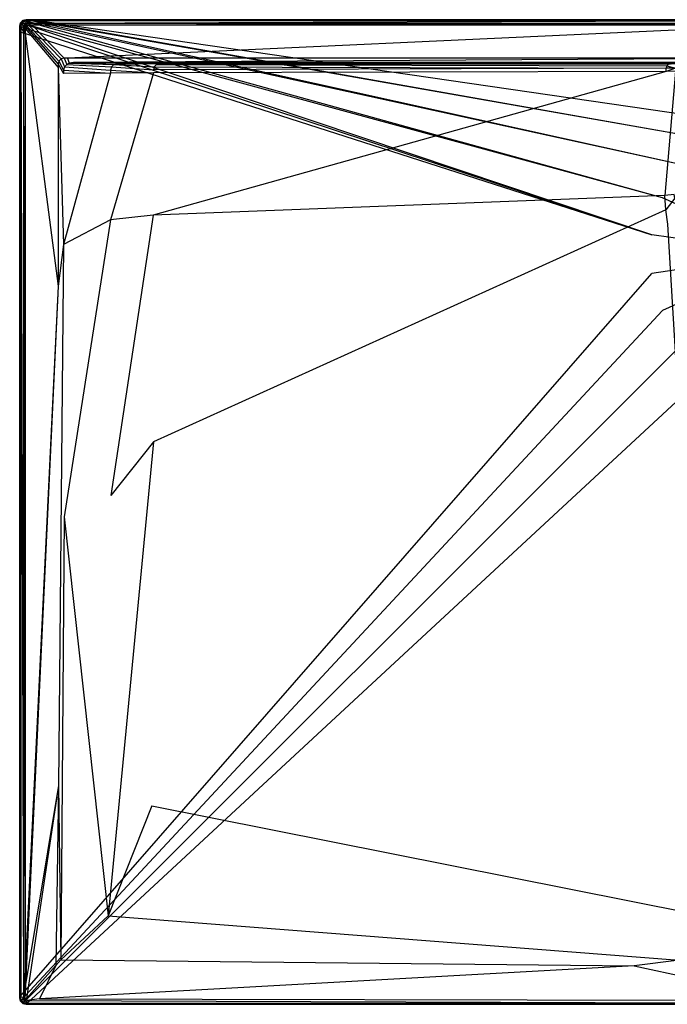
# Model space of a CAD drawing. Extents: x 0 to 1.4, y -0.9 to 0.
# Tile 1 of 8: x 0 to 0.59, y -0.9 to 0. Entities that reach past the tile are written whole.
import ezdxf

# ---------------------------------------------------------------- set-up
doc = ezdxf.new("R2010")
doc.units = 0
doc.layers.add('L0_WANNE_N_UDA1490ARA248V___0__', color=7, linetype='CONTINUOUS')

msp = doc.modelspace()

# ---------------------------------------------------------------- linework, layer by layer
at = {"layer": 'L0_WANNE_N_UDA1490ARA248V___0__', "color": 8}
for points, invisible_edges in [([(0.00301, -0.000808, 0.043344), (0.006019, 0, 0.002101), (0.00301, -0.000808, 0.002101), (0.00301, -0.000808, 0.043344)], 13), ([(0.006019, 0, 0.002101), (0.00301, -0.000808, 0.043344), (0.006019, 0, 0.043344), (0.006019, 0, 0.002101)], 14), ([(0.006019, 0), (0.003557, -0.001046), (0.00301, -0.000808), (0.006019, 0)], 13), ([(0.00301, -0.000808, 0.043344), (0.006019, 0, 0.044495), (0.006019, 0, 0.043344), (0.00301, -0.000808, 0.043344)], 13), ([(0.006019, 0, 0.044495), (0.00301, -0.000808, 0.043344), (0.00301, -0.000808, 0.044495), (0.006019, 0, 0.044495)], 14), ([(0.003567, -0.001776, 0.046974), (0.006019, 0, 0.044495), (0.00301, -0.000808, 0.044495), (0.003567, -0.001776, 0.046974)], 14), ([(0.00301, -0.000808), (0.006019, 0, 0.002101), (0.006019, 0), (0.00301, -0.000808)], 13), ([(0.006019, 0, 0.002101), (0.00301, -0.000808), (0.00301, -0.000808, 0.002101), (0.006019, 0, 0.002101)], 14), ([(0.003557, -0.001046), (0.006019, 0), (0.006609, -0.000198), (0.003557, -0.001046)], 14), ([(0.003567, -0.001776, 0.046974), (0.006156, -0.001043, 0.046974), (0.006019, 0, 0.044495), (0.003567, -0.001776, 0.046974)], 14), ([(0.006019, 0, 0.002101), (0.009779, 0), (0.006019, 0), (0.006019, 0, 0.002101)], 13), ([(0.009779, 0), (0.006019, 0, 0.002101), (0.009756, 0, 0.002101), (0.009779, 0)], 14), ([(0.009779, 0), (0.006609, -0.000198), (0.006019, 0), (0.009779, 0)], 13), ([(0.006019, 0, 0.002101), (0.009463, 0, 0.043338), (0.009756, 0, 0.002101), (0.006019, 0, 0.002101)], 13), ([(0.009463, 0, 0.043338), (0.006019, 0, 0.002101), (0.006019, 0, 0.043344), (0.009463, 0, 0.043338)], 14), ([(0.006019, 0, 0.043344), (0.009427, 0, 0.044495), (0.009463, 0, 0.043338), (0.006019, 0, 0.043344)], 13), ([(0.009427, 0, 0.044495), (0.006019, 0, 0.043344), (0.006019, 0, 0.044495), (0.009427, 0, 0.044495)], 14), ([(0.006156, -0.001043, 0.046974), (0.009427, 0, 0.044495), (0.006019, 0, 0.044495), (0.006156, -0.001043, 0.046974)], 13), ([(0.009427, 0, 0.044495), (0.006156, -0.001043, 0.046974), (0.009563, -0.001043, 0.046974), (0.009427, 0, 0.044495)], 14), ([(0.006609, -0.000198), (0.009779, 0), (0.010419, -0.000171), (0.006609, -0.000198)], 14), ([(0.009563, -0.001043, 0.046974), (0.7, 0, 0.044495), (0.009427, 0, 0.044495), (0.009563, -0.001043, 0.046974)], 13), ([(0.7, 0, 0.044495), (0.009463, 0, 0.043338), (0.009427, 0, 0.044495), (0.7, 0, 0.044495)], 14), ([(0.7, 0, 0.042676), (0.009756, 0, 0.002101), (0.009463, 0, 0.043338), (0.7, 0, 0.042676)], 14), ([(0.009463, 0, 0.043338), (0.7, 0, 0.044495), (0.7, 0, 0.042676), (0.009463, 0, 0.043338)], 13), ([(0.7, 0, 0.044495), (0.009563, -0.001043, 0.046974), (0.7, -0.001031, 0.046974), (0.7, 0, 0.044495)], 14), ([(0.009756, 0, 0.002101), (0.7, 0), (0.009779, 0), (0.009756, 0, 0.002101)], 13), ([(0.7, 0), (0.009756, 0, 0.002101), (0.7, 0, 0.002053), (0.7, 0)], 14), ([(0.009756, 0, 0.002101), (0.7, 0, 0.042676), (0.7, 0, 0.002053), (0.009756, 0, 0.002101)], 13), ([(0.7, 0), (0.010419, -0.000171), (0.009779, 0), (0.7, 0)], 13), ([(0.010419, -0.000171), (0.7, 0), (0.7, -0.000162), (0.010419, -0.000171)], 14), ([(0.000806, -0.003016, 0.043344), (0, -0.006032, 0.002101), (0, -0.006032, 0.043344), (0.000806, -0.003016, 0.043344)], 13), ([(0, -0.006032, 0.002101), (0.000806, -0.003016, 0.043344), (0.000806, -0.003016, 0.002101), (0, -0.006032, 0.002101)], 14), ([(0.000806, -0.003016), (0.000501, -0.006374), (0, -0.006032), (0.000806, -0.003016)], 13), ([(0, -0.006032, 0.044495), (0.000806, -0.003016, 0.043344), (0, -0.006032, 0.043344), (0, -0.006032, 0.044495)], 13), ([(0.000806, -0.003016, 0.043344), (0, -0.006032, 0.044495), (0.000806, -0.003016, 0.044495), (0.000806, -0.003016, 0.043344)], 14), ([(0.000806, -0.003016, 0.044495), (0, -0.006032, 0.044495), (0.001041, -0.006169, 0.046974), (0.000806, -0.003016, 0.044495)], 14), ([(0, -0.006032, 0.002101), (0.000806, -0.003016), (0, -0.006032), (0, -0.006032, 0.002101)], 13), ([(0.000806, -0.003016), (0, -0.006032, 0.002101), (0.000806, -0.003016, 0.002101), (0.000806, -0.003016)], 14), ([(0, -0.010839, 0.002101), (0, -0.006032), (0, -0.010839), (0, -0.010839, 0.002101)], 13), ([(0, -0.006032), (0, -0.010839, 0.002101), (0, -0.006032, 0.002101), (0, -0.006032)], 14), ([(0.000501, -0.006374), (0, -0.010839), (0, -0.006032), (0.000501, -0.006374)], 13), ([(0, -0.006032, 0.043344), (0, -0.010839, 0.002101), (0, -0.010839, 0.043344), (0, -0.006032, 0.043344)], 13), ([(0, -0.010839, 0.002101), (0, -0.006032, 0.043344), (0, -0.006032, 0.002101), (0, -0.010839, 0.002101)], 14), ([(0, -0.010839, 0.044495), (0.001041, -0.006169, 0.046974), (0, -0.006032, 0.044495), (0, -0.010839, 0.044495)], 14), ([(0, -0.006032, 0.044495), (0, -0.010839, 0.043344), (0, -0.010839, 0.044495), (0, -0.006032, 0.044495)], 13), ([(0, -0.010839, 0.043344), (0, -0.006032, 0.044495), (0, -0.006032, 0.043344), (0, -0.010839, 0.043344)], 14), ([(0.001041, -0.006169, 0.046974), (0, -0.010839, 0.044495), (0.001041, -0.010975, 0.046974), (0.001041, -0.006169, 0.046974)], 13), ([(0, -0.010839), (0.000501, -0.006374), (0.000501, -0.011236), (0, -0.010839)], 14), ([(0.000501, -0.006374), (0.000806, -0.003016), (0.001324, -0.003303), (0.000501, -0.006374)], 14), ([(0.001324, -0.003303), (0.577589, -0.196624), (0.000501, -0.006374), (0.001324, -0.003303)], 13), ([(0.577589, -0.196624), (0.000501, -0.011236), (0.000501, -0.006374), (0.577589, -0.196624)], 13), ([(0.00301, -0.000808, 0.043344), (0.000806, -0.003016, 0.002101), (0.000806, -0.003016, 0.043344), (0.00301, -0.000808, 0.043344)], 13), ([(0.000806, -0.003016, 0.002101), (0.00301, -0.000808, 0.043344), (0.00301, -0.000808, 0.002101), (0.000806, -0.003016, 0.002101)], 14), ([(0.00301, -0.000808), (0.001324, -0.003303), (0.000806, -0.003016), (0.00301, -0.000808)], 13), ([(0.000806, -0.003016, 0.044495), (0.00301, -0.000808, 0.043344), (0.000806, -0.003016, 0.043344), (0.000806, -0.003016, 0.044495)], 13), ([(0.00301, -0.000808, 0.043344), (0.000806, -0.003016, 0.044495), (0.00301, -0.000808, 0.044495), (0.00301, -0.000808, 0.043344)], 14), ([(0.000806, -0.003016, 0.044495), (0.003567, -0.001776, 0.046974), (0.00301, -0.000808, 0.044495), (0.000806, -0.003016, 0.044495)], 14), ([(0.000806, -0.003016, 0.002101), (0.00301, -0.000808), (0.000806, -0.003016), (0.000806, -0.003016, 0.002101)], 13), ([(0.00301, -0.000808), (0.000806, -0.003016, 0.002101), (0.00301, -0.000808, 0.002101), (0.00301, -0.000808)], 14), ([(0.003567, -0.001776, 0.046974), (0.000806, -0.003016, 0.044495), (0.001772, -0.003575, 0.046974), (0.003567, -0.001776, 0.046974)], 13), ([(0.000806, -0.003016, 0.044495), (0.001041, -0.006169, 0.046974), (0.001772, -0.003575, 0.046974), (0.000806, -0.003016, 0.044495)], 14), ([(0.003511, -0.006495, 0.048), (0.001772, -0.003575, 0.046974), (0.001041, -0.006169, 0.046974), (0.003511, -0.006495, 0.048)], 13), ([(0.003511, -0.011297, 0.048), (0.001041, -0.006169, 0.046974), (0.001041, -0.010975, 0.046974), (0.003511, -0.011297, 0.048)], 13), ([(0.001041, -0.006169, 0.046974), (0.003511, -0.011297, 0.048), (0.003511, -0.006495, 0.048), (0.001041, -0.006169, 0.046974)], 14), ([(0.001324, -0.003303), (0.00301, -0.000808), (0.003557, -0.001046), (0.001324, -0.003303)], 14), ([(0.003557, -0.001046), (0.587506, -0.162778), (0.001324, -0.003303), (0.003557, -0.001046)], 13), ([(0.577589, -0.196624), (0.001324, -0.003303), (0.587506, -0.162778), (0.577589, -0.196624)], 14), ([(0.003955, -0.004837, 0.048), (0.003567, -0.001776, 0.046974), (0.001772, -0.003575, 0.046974), (0.003955, -0.004837, 0.048)], 13), ([(0.001772, -0.003575, 0.046974), (0.003511, -0.006495, 0.048), (0.003955, -0.004837, 0.048), (0.001772, -0.003575, 0.046974)], 14), ([(0.004935, -0.008041, 0.048), (0.003955, -0.004837, 0.048), (0.003511, -0.006495, 0.048), (0.004935, -0.008041, 0.048)], 13), ([(0.004935, -0.012682, 0.048), (0.003511, -0.006495, 0.048), (0.003511, -0.011297, 0.048), (0.004935, -0.012682, 0.048)], 13), ([(0.003511, -0.006495, 0.048), (0.004935, -0.012682, 0.048), (0.004935, -0.008041, 0.048), (0.003511, -0.006495, 0.048)], 14), ([(0.006609, -0.000198), (0.606537, -0.133104), (0.003557, -0.001046), (0.006609, -0.000198)], 13), ([(0.587506, -0.162778), (0.003557, -0.001046), (0.606537, -0.133104), (0.587506, -0.162778)], 14), ([(0.004827, -0.003963, 0.048), (0.006156, -0.001043, 0.046974), (0.003567, -0.001776, 0.046974), (0.004827, -0.003963, 0.048)], 13), ([(0.003567, -0.001776, 0.046974), (0.003955, -0.004837, 0.048), (0.004827, -0.003963, 0.048), (0.003567, -0.001776, 0.046974)], 14), ([(0.005392, -0.00633, 0.048), (0.004827, -0.003963, 0.048), (0.003955, -0.004837, 0.048), (0.005392, -0.00633, 0.048)], 13), ([(0.003955, -0.004837, 0.048), (0.004935, -0.008041, 0.048), (0.005392, -0.00633, 0.048), (0.003955, -0.004837, 0.048)], 14), ([(0.006156, -0.001043, 0.046974), (0.004827, -0.003963, 0.048), (0.006482, -0.003519, 0.048), (0.006156, -0.001043, 0.046974)], 14), ([(0.006317, -0.005404, 0.048), (0.006482, -0.003519, 0.048), (0.004827, -0.003963, 0.048), (0.006317, -0.005404, 0.048)], 13), ([(0.004827, -0.003963, 0.048), (0.005392, -0.00633, 0.048), (0.006317, -0.005404, 0.048), (0.004827, -0.003963, 0.048)], 14), ([(0.035044, -0.040726, 0.048), (0.005392, -0.00633, 0.048), (0.004935, -0.008041, 0.048), (0.035044, -0.040726, 0.048)], 13), ([(0.035044, -0.043847, 0.048), (0.004935, -0.008041, 0.048), (0.004935, -0.012682, 0.048), (0.035044, -0.043847, 0.048)], 13), ([(0.004935, -0.008041, 0.048), (0.035044, -0.043847, 0.048), (0.035044, -0.040726, 0.048), (0.004935, -0.008041, 0.048)], 14), ([(0.0358, -0.037898, 0.048), (0.006317, -0.005404, 0.048), (0.005392, -0.00633, 0.048), (0.0358, -0.037898, 0.048)], 13), ([(0.005392, -0.00633, 0.048), (0.035044, -0.040726, 0.048), (0.0358, -0.037898, 0.048), (0.005392, -0.00633, 0.048)], 14), ([(0.006482, -0.003519, 0.048), (0.009563, -0.001043, 0.046974), (0.006156, -0.001043, 0.046974), (0.006482, -0.003519, 0.048)], 13), ([(0.006482, -0.003519, 0.048), (0.006317, -0.005404, 0.048), (0.008024, -0.004945, 0.048), (0.006482, -0.003519, 0.048)], 14), ([(0.037818, -0.035875, 0.048), (0.008024, -0.004945, 0.048), (0.006317, -0.005404, 0.048), (0.037818, -0.035875, 0.048)], 13), ([(0.006317, -0.005404, 0.048), (0.0358, -0.037898, 0.048), (0.037818, -0.035875, 0.048), (0.006317, -0.005404, 0.048)], 14), ([(0.009563, -0.001043, 0.046974), (0.006482, -0.003519, 0.048), (0.009885, -0.003519, 0.048), (0.009563, -0.001043, 0.046974)], 14), ([(0.008024, -0.004945, 0.048), (0.009885, -0.003519, 0.048), (0.006482, -0.003519, 0.048), (0.008024, -0.004945, 0.048)], 13), ([(0.010419, -0.000171), (0.633139, -0.110004), (0.006609, -0.000198), (0.010419, -0.000171)], 13), ([(0.606537, -0.133104), (0.006609, -0.000198), (0.633139, -0.110004), (0.606537, -0.133104)], 14), ([(0.009885, -0.003519, 0.048), (0.008024, -0.004945, 0.048), (0.011414, -0.004945, 0.048), (0.009885, -0.003519, 0.048)], 14), ([(0.04064, -0.035118, 0.048), (0.011414, -0.004945, 0.048), (0.008024, -0.004945, 0.048), (0.04064, -0.035118, 0.048)], 13), ([(0.008024, -0.004945, 0.048), (0.037818, -0.035875, 0.048), (0.04064, -0.035118, 0.048), (0.008024, -0.004945, 0.048)], 14), ([(0.009885, -0.003519, 0.048), (0.7, -0.001031, 0.046974), (0.009563, -0.001043, 0.046974), (0.009885, -0.003519, 0.048)], 13), ([(0.7, -0.001031, 0.046974), (0.009885, -0.003519, 0.048), (0.7, -0.003519, 0.048), (0.7, -0.001031, 0.046974)], 14), ([(0.011414, -0.004945, 0.048), (0.7, -0.003519, 0.048), (0.009885, -0.003519, 0.048), (0.011414, -0.004945, 0.048)], 13), ([(0.7, -0.000162), (0.665158, -0.09535), (0.010419, -0.000171), (0.7, -0.000162)], 13), ([(0.633139, -0.110004), (0.010419, -0.000171), (0.665158, -0.09535), (0.633139, -0.110004)], 14), ([(0.7, -0.003519, 0.048), (0.011414, -0.004945, 0.048), (0.7, -0.004945, 0.048), (0.7, -0.003519, 0.048)], 14), ([(0.043749, -0.035118, 0.048), (0.7, -0.004945, 0.048), (0.011414, -0.004945, 0.048), (0.043749, -0.035118, 0.048)], 13), ([(0.011414, -0.004945, 0.048), (0.04064, -0.035118, 0.048), (0.043749, -0.035118, 0.048), (0.011414, -0.004945, 0.048)], 14), ([(0.7, -0.004945, 0.048), (0.043749, -0.035118, 0.048), (0.7, -0.035118, 0.048), (0.7, -0.004945, 0.048)], 14), ([(0, -0.010839, 0.002101), (0, -0.893968), (0, -0.893968, 0.002101), (0, -0.010839, 0.002101)], 13), ([(0, -0.893968), (0, -0.010839, 0.002101), (0, -0.010839), (0, -0.893968)], 14), ([(0.000501, -0.011236), (0, -0.893968), (0, -0.010839), (0.000501, -0.011236)], 13), ([(0, -0.010839, 0.043344), (0, -0.893968, 0.002101), (0, -0.893968, 0.043344), (0, -0.010839, 0.043344)], 13), ([(0, -0.893968, 0.002101), (0, -0.010839, 0.043344), (0, -0.010839, 0.002101), (0, -0.893968, 0.002101)], 14), ([(0.001041, -0.893831, 0.046974), (0, -0.010839, 0.044495), (0, -0.893968, 0.044495), (0.001041, -0.893831, 0.046974)], 13), ([(0, -0.010839, 0.044495), (0.001041, -0.893831, 0.046974), (0.001041, -0.010975, 0.046974), (0, -0.010839, 0.044495)], 14), ([(0, -0.010839, 0.044495), (0, -0.893968, 0.043344), (0, -0.893968, 0.044495), (0, -0.010839, 0.044495)], 13), ([(0, -0.893968, 0.043344), (0, -0.010839, 0.044495), (0, -0.010839, 0.043344), (0, -0.893968, 0.043344)], 14), ([(0, -0.893968), (0.000501, -0.011236), (0.000519, -0.893012), (0, -0.893968)], 14), ([(0.000501, -0.011236), (0.577589, -0.196624), (0.577589, -0.231898), (0.000501, -0.011236)], 14), ([(0.577589, -0.231898), (0.000519, -0.893012), (0.000501, -0.011236), (0.577589, -0.231898)], 13), ([(0.003511, -0.893505, 0.048), (0.001041, -0.010975, 0.046974), (0.001041, -0.893831, 0.046974), (0.003511, -0.893505, 0.048)], 13), ([(0.001041, -0.010975, 0.046974), (0.003511, -0.893505, 0.048), (0.003511, -0.011297, 0.048), (0.001041, -0.010975, 0.046974)], 14), ([(0.004935, -0.868699, 0.048), (0.003511, -0.011297, 0.048), (0.003511, -0.893505, 0.048), (0.004935, -0.868699, 0.048)], 13), ([(0.003511, -0.011297, 0.048), (0.004935, -0.868699, 0.048), (0.004935, -0.012682, 0.048), (0.003511, -0.011297, 0.048)], 14), ([(0.035044, -0.243687, 0.048), (0.004935, -0.012682, 0.048), (0.004935, -0.868699, 0.048), (0.035044, -0.243687, 0.048)], 13), ([(0.004935, -0.012682, 0.048), (0.035044, -0.243687, 0.048), (0.035044, -0.043847, 0.048), (0.004935, -0.012682, 0.048)], 14), ([(0.040936, -0.04323, 0.048), (0.037818, -0.035875, 0.048), (0.0358, -0.037898, 0.048), (0.040936, -0.04323, 0.048)], 13), ([(0.043139, -0.041022, 0.048), (0.04064, -0.035118, 0.048), (0.037818, -0.035875, 0.048), (0.043139, -0.041022, 0.048)], 13), ([(0.037818, -0.035875, 0.048), (0.040936, -0.04323, 0.048), (0.043139, -0.041022, 0.048), (0.037818, -0.035875, 0.048)], 14), ([(0.04064, -0.035118, 0.048), (0.043139, -0.041022, 0.048), (0.045231, -0.039645, 0.048), (0.04064, -0.035118, 0.048)], 14), ([(0.045231, -0.039645, 0.048), (0.043749, -0.035118, 0.048), (0.04064, -0.035118, 0.048), (0.045231, -0.039645, 0.048)], 13), ([(0.04921, -0.039137, 0.048), (0.7, -0.035118, 0.048), (0.043749, -0.035118, 0.048), (0.04921, -0.039137, 0.048)], 13), ([(0.043749, -0.035118, 0.048), (0.045231, -0.039645, 0.048), (0.04921, -0.039137, 0.048), (0.043749, -0.035118, 0.048)], 14), ([(0.7, -0.035118, 0.048), (0.04921, -0.039137, 0.048), (0.7, -0.039241, 0.048), (0.7, -0.035118, 0.048)], 14), ([(0.040129, -0.046246, 0.048), (0.0358, -0.037898, 0.048), (0.035044, -0.040726, 0.048), (0.040129, -0.046246, 0.048)], 13), ([(0.040129, -0.04911, 0.048), (0.035044, -0.040726, 0.048), (0.035044, -0.043847, 0.048), (0.040129, -0.04911, 0.048)], 13), ([(0.035044, -0.040726, 0.048), (0.040129, -0.04911, 0.048), (0.040129, -0.046246, 0.048), (0.035044, -0.040726, 0.048)], 14), ([(0.040129, -0.205513, 0.048), (0.035044, -0.043847, 0.048), (0.035044, -0.243687, 0.048), (0.040129, -0.205513, 0.048)], 13), ([(0.035044, -0.043847, 0.048), (0.040129, -0.205513, 0.048), (0.040129, -0.04911, 0.048), (0.035044, -0.043847, 0.048)], 14), ([(0.0358, -0.037898, 0.048), (0.040129, -0.046246, 0.048), (0.040936, -0.04323, 0.048), (0.0358, -0.037898, 0.048)], 14), ([(0.083007, -0.046111, 0.047865), (0.040936, -0.04323, 0.048), (0.040129, -0.046246, 0.048), (0.083007, -0.046111, 0.047865)], 13), ([(0.083796, -0.043163, 0.047863), (0.043139, -0.041022, 0.048), (0.040936, -0.04323, 0.048), (0.083796, -0.043163, 0.047863)], 13), ([(0.040936, -0.04323, 0.048), (0.083007, -0.046111, 0.047865), (0.083796, -0.043163, 0.047863), (0.040936, -0.04323, 0.048)], 14), ([(0.08595, -0.041004, 0.047862), (0.045231, -0.039645, 0.048), (0.043139, -0.041022, 0.048), (0.08595, -0.041004, 0.047862)], 13), ([(0.043139, -0.041022, 0.048), (0.083796, -0.043163, 0.047863), (0.08595, -0.041004, 0.047862), (0.043139, -0.041022, 0.048)], 14), ([(0.088892, -0.040214, 0.047861), (0.04921, -0.039137, 0.048), (0.045231, -0.039645, 0.048), (0.088892, -0.040214, 0.047861)], 13), ([(0.045231, -0.039645, 0.048), (0.08595, -0.041004, 0.047862), (0.088892, -0.040214, 0.047861), (0.045231, -0.039645, 0.048)], 14), ([(0.7, -0.039241, 0.048), (0.04921, -0.039137, 0.048), (0.7, -0.040214, 0.047301), (0.7, -0.039241, 0.048)], 14), ([(0.7, -0.040214, 0.047301), (0.04921, -0.039137, 0.048), (0.091804, -0.039845, 0.047861), (0.7, -0.040214, 0.047301)], 14), ([(0.04921, -0.039137, 0.048), (0.088892, -0.040214, 0.047861), (0.091804, -0.039845, 0.047861), (0.04921, -0.039137, 0.048)], 14), ([(0.122146, -0.045779, 0.046051), (0.083796, -0.043163, 0.047863), (0.083007, -0.046111, 0.047865), (0.122146, -0.045779, 0.046051)], 13), ([(0.12289, -0.042997, 0.046047), (0.08595, -0.041004, 0.047862), (0.083796, -0.043163, 0.047863), (0.12289, -0.042997, 0.046047)], 13), ([(0.083796, -0.043163, 0.047863), (0.122146, -0.045779, 0.046051), (0.12289, -0.042997, 0.046047), (0.083796, -0.043163, 0.047863)], 14), ([(0.1277, -0.040214, 0.046111), (0.088892, -0.040214, 0.047861), (0.08595, -0.041004, 0.047862), (0.1277, -0.040214, 0.046111)], 14), ([(0.1277, -0.040214, 0.046111), (0.08595, -0.041004, 0.047862), (0.124923, -0.04096, 0.046042), (0.1277, -0.040214, 0.046111)], 14), ([(0.08595, -0.041004, 0.047862), (0.12289, -0.042997, 0.046047), (0.124923, -0.04096, 0.046042), (0.08595, -0.041004, 0.047862)], 14), ([(0.130242, -0.039911, 0.046228), (0.091804, -0.039845, 0.047861), (0.088892, -0.040214, 0.047861), (0.130242, -0.039911, 0.046228)], 14), ([(0.130242, -0.039911, 0.046228), (0.088892, -0.040214, 0.047861), (0.1277, -0.040214, 0.046111), (0.130242, -0.039911, 0.046228)], 14), ([(0.091804, -0.039845, 0.047861), (0.7, -0.040214, 0.04584), (0.7, -0.040214, 0.047301), (0.091804, -0.039845, 0.047861)], 14), ([(0.091804, -0.039845, 0.047861), (0.130242, -0.039911, 0.046228), (0.7, -0.040214, 0.04584), (0.091804, -0.039845, 0.047861)], 14), ([(0.590728, -0.044339, 0.038178), (0.12289, -0.042997, 0.046047), (0.122146, -0.045779, 0.046051), (0.590728, -0.044339, 0.038178)], 13), ([(0.590728, -0.044339, 0.038178), (0.122146, -0.045779, 0.046051), (0.122146, -0.048656, 0.04606), (0.590728, -0.044339, 0.038178)], 14), ([(0.590728, -0.047255, 0.038214), (0.590728, -0.044339, 0.038178), (0.122146, -0.048656, 0.04606), (0.590728, -0.047255, 0.038214)], 14), ([(0.591279, -0.042277, 0.038161), (0.124923, -0.04096, 0.046042), (0.12289, -0.042997, 0.046047), (0.591279, -0.042277, 0.038161)], 13), ([(0.12289, -0.042997, 0.046047), (0.590728, -0.044339, 0.038178), (0.591279, -0.042277, 0.038161), (0.12289, -0.042997, 0.046047)], 14), ([(0.594844, -0.040214, 0.038516), (0.1277, -0.040214, 0.046111), (0.124923, -0.04096, 0.046042), (0.594844, -0.040214, 0.038516)], 14), ([(0.594844, -0.040214, 0.038516), (0.124923, -0.04096, 0.046042), (0.592786, -0.040767, 0.038143), (0.594844, -0.040214, 0.038516)], 14), ([(0.124923, -0.04096, 0.046042), (0.591279, -0.042277, 0.038161), (0.592786, -0.040767, 0.038143), (0.124923, -0.04096, 0.046042)], 14), ([(0.595784, -0.040199, 0.039699), (0.130242, -0.039911, 0.046228), (0.1277, -0.040214, 0.046111), (0.595784, -0.040199, 0.039699)], 14), ([(0.1277, -0.040214, 0.046111), (0.594844, -0.040214, 0.038516), (0.595784, -0.040199, 0.039699), (0.1277, -0.040214, 0.046111)], 14), ([(0.130242, -0.039911, 0.046228), (0.7, -0.040214, 0.040248), (0.7, -0.040214, 0.04584), (0.130242, -0.039911, 0.046228)], 14), ([(0.130242, -0.039911, 0.046228), (0.595784, -0.040199, 0.039699), (0.7, -0.040214, 0.040248), (0.130242, -0.039911, 0.046228)], 14), ([(0.599227, -0.044267, 0.037784), (0.591279, -0.042277, 0.038161), (0.590728, -0.044339, 0.038178), (0.599227, -0.044267, 0.037784)], 13), ([(0.590728, -0.047255, 0.038214), (0.599227, -0.044267, 0.037784), (0.590728, -0.044339, 0.038178), (0.590728, -0.047255, 0.038214)], 13), ([(0.599227, -0.044267, 0.037784), (0.590728, -0.047255, 0.038214), (0.599227, -0.047185, 0.037822), (0.599227, -0.044267, 0.037784)], 14), ([(0.599769, -0.042241, 0.037767), (0.592786, -0.040767, 0.038143), (0.591279, -0.042277, 0.038161), (0.599769, -0.042241, 0.037767)], 13), ([(0.591279, -0.042277, 0.038161), (0.599227, -0.044267, 0.037784), (0.599769, -0.042241, 0.037767), (0.591279, -0.042277, 0.038161)], 14), ([(0.040129, -0.046246, 0.048), (0.083007, -0.048979, 0.047867), (0.083007, -0.046111, 0.047865), (0.040129, -0.046246, 0.048)], 14), ([(0.083007, -0.048979, 0.047867), (0.040129, -0.046246, 0.048), (0.040129, -0.04911, 0.048), (0.083007, -0.048979, 0.047867)], 13), ([(0.083007, -0.048979, 0.047867), (0.040129, -0.04911, 0.048), (0.040129, -0.205513, 0.048), (0.083007, -0.048979, 0.047867)], 14), ([(0.083007, -0.048979, 0.047867), (0.040129, -0.205513, 0.048), (0.083007, -0.182973, 0.047968), (0.083007, -0.048979, 0.047867)], 14), ([(0.083007, -0.046111, 0.047865), (0.122146, -0.048656, 0.04606), (0.122146, -0.045779, 0.046051), (0.083007, -0.046111, 0.047865)], 14), ([(0.122146, -0.048656, 0.04606), (0.083007, -0.046111, 0.047865), (0.083007, -0.048979, 0.047867), (0.122146, -0.048656, 0.04606)], 13), ([(0.122146, -0.048656, 0.04606), (0.083007, -0.048979, 0.047867), (0.083007, -0.182973, 0.047968), (0.122146, -0.048656, 0.04606)], 14), ([(0.122146, -0.048656, 0.04606), (0.083007, -0.182973, 0.047968), (0.121953, -0.178783, 0.046398), (0.122146, -0.048656, 0.04606)], 14), ([(0.590728, -0.047255, 0.038214), (0.122146, -0.048656, 0.04606), (0.121953, -0.178783, 0.046398), (0.590728, -0.047255, 0.038214)], 14), ([(0.590728, -0.047255, 0.038214), (0.121953, -0.178783, 0.046398), (0.589696, -0.160594, 0.039585), (0.590728, -0.047255, 0.038214)], 14), ([(0.599227, -0.047185, 0.037822), (0.590728, -0.047255, 0.038214), (0.589696, -0.160594, 0.039585), (0.599227, -0.047185, 0.037822)], 14), ([(0.599227, -0.047185, 0.037822), (0.589696, -0.160594, 0.039585), (0.598153, -0.159684, 0.039244), (0.599227, -0.047185, 0.037822)], 14), ([(0.7, -0.214261), (0.587506, -0.162778), (0.606537, -0.133104), (0.7, -0.214261)], 14), ([(0.589696, -0.160594, 0.039585), (0.121953, -0.178783, 0.046398), (0.122378, -0.385934, 0.046402), (0.589696, -0.160594, 0.039585)], 14), ([(0.590346, -0.173711, 0.0396), (0.589696, -0.160594, 0.039585), (0.122378, -0.385934, 0.046402), (0.590346, -0.173711, 0.0396)], 14), ([(0.598153, -0.159684, 0.039244), (0.589696, -0.160594, 0.039585), (0.590346, -0.173711, 0.0396), (0.598153, -0.159684, 0.039244)], 14), ([(0.598814, -0.163093, 0.03926), (0.598153, -0.159684, 0.039244), (0.590346, -0.173711, 0.0396), (0.598814, -0.163093, 0.03926)], 14), ([(0.7, -0.214261), (0.577589, -0.196624), (0.587506, -0.162778), (0.7, -0.214261)], 14), ([(0.598814, -0.163093, 0.03926), (0.590346, -0.173711, 0.0396), (0.592386, -0.186856, 0.039618), (0.598814, -0.163093, 0.03926)], 14), ([(0.083381, -0.43483, 0.047969), (0.121953, -0.178783, 0.046398), (0.083007, -0.182973, 0.047968), (0.083381, -0.43483, 0.047969)], 13), ([(0.121953, -0.178783, 0.046398), (0.083381, -0.43483, 0.047969), (0.122378, -0.385934, 0.046402), (0.121953, -0.178783, 0.046398)], 14), ([(0.590346, -0.173711, 0.0396), (0.122378, -0.385934, 0.046402), (0.120608, -0.718621, 0.046406), (0.590346, -0.173711, 0.0396)], 14), ([(0.592386, -0.186856, 0.039618), (0.590346, -0.173711, 0.0396), (0.120608, -0.718621, 0.046406), (0.592386, -0.186856, 0.039618)], 14), ([(0.040491, -0.45444, 0.048), (0.083007, -0.182973, 0.047968), (0.040129, -0.205513, 0.048), (0.040491, -0.45444, 0.048)], 13), ([(0.083007, -0.182973, 0.047968), (0.040491, -0.45444, 0.048), (0.083381, -0.43483, 0.047969), (0.083007, -0.182973, 0.047968)], 14), ([(0.623917, -0.719101, 0.046421), (0.592386, -0.186856, 0.039618), (0.120608, -0.718621, 0.046406), (0.623917, -0.719101, 0.046421)], 14), ([(0.7, -0.214261), (0.577589, -0.231898), (0.577589, -0.196624), (0.7, -0.214261)], 14), ([(0.035417, -0.699968, 0.048), (0.040129, -0.205513, 0.048), (0.035044, -0.243687, 0.048), (0.035417, -0.699968, 0.048)], 13), ([(0.040129, -0.205513, 0.048), (0.035417, -0.699968, 0.048), (0.040491, -0.45444, 0.048), (0.040129, -0.205513, 0.048)], 14), ([(0.7, -0.214261), (0.587506, -0.265744), (0.577589, -0.231898), (0.7, -0.214261)], 14), ([(0.7, -0.214261), (0.606537, -0.295419), (0.587506, -0.265744), (0.7, -0.214261)], 14), ([(0.000519, -0.893012), (0.577589, -0.231898), (0.587506, -0.265744), (0.000519, -0.893012)], 14), ([(0.005375, -0.881749, 0.048), (0.035044, -0.243687, 0.048), (0.004935, -0.868699, 0.048), (0.005375, -0.881749, 0.048)], 13), ([(0.035044, -0.243687, 0.048), (0.005375, -0.881749, 0.048), (0.035417, -0.699968, 0.048), (0.035044, -0.243687, 0.048)], 14), ([(0.587506, -0.265744), (0.001358, -0.896075), (0.000519, -0.893012), (0.587506, -0.265744)], 13), ([(0.001358, -0.896075), (0.587506, -0.265744), (0.606537, -0.295419), (0.001358, -0.896075)], 14), ([(0.606537, -0.295419), (0.003605, -0.898321), (0.001358, -0.896075), (0.606537, -0.295419)], 13), ([(0.003605, -0.898321), (0.606537, -0.295419), (0.633139, -0.318519), (0.003605, -0.898321)], 14), ([(0.633139, -0.318519), (0.006667, -0.899154), (0.003605, -0.898321), (0.633139, -0.318519)], 13), ([(0.006667, -0.899154), (0.633139, -0.318519), (0.665158, -0.333172), (0.006667, -0.899154)], 14), ([(0.665158, -0.333172), (0.7, -0.899163), (0.006667, -0.899154), (0.665158, -0.333172)], 13), ([(0.122378, -0.385934, 0.046402), (0.083381, -0.43483, 0.047969), (0.080734, -0.819084, 0.04797), (0.122378, -0.385934, 0.046402)], 14), ([(0.122378, -0.385934, 0.046402), (0.080734, -0.819084, 0.04797), (0.120608, -0.718621, 0.046406), (0.122378, -0.385934, 0.046402)], 14), ([(0.040491, -0.45444, 0.048), (0.080734, -0.819084, 0.04797), (0.083381, -0.43483, 0.047969), (0.040491, -0.45444, 0.048)], 14), ([(0.035417, -0.699968, 0.048), (0.037548, -0.859321, 0.048), (0.040491, -0.45444, 0.048), (0.035417, -0.699968, 0.048)], 14), ([(0.080734, -0.819084, 0.04797), (0.040491, -0.45444, 0.048), (0.037548, -0.859321, 0.048), (0.080734, -0.819084, 0.04797)], 13), ([(0.006099, -0.89461, 0.048), (0.035417, -0.699968, 0.048), (0.005375, -0.881749, 0.048), (0.006099, -0.89461, 0.048)], 13), ([(0.035417, -0.699968, 0.048), (0.006099, -0.89461, 0.048), (0.033004, -0.86442, 0.048), (0.035417, -0.699968, 0.048)], 14), ([(0.037548, -0.859321, 0.048), (0.035417, -0.699968, 0.048), (0.033004, -0.86442, 0.048), (0.037548, -0.859321, 0.048)], 13), ([(0.628213, -0.819554, 0.047971), (0.120608, -0.718621, 0.046406), (0.080734, -0.819084, 0.04797), (0.628213, -0.819554, 0.047971)], 13), ([(0.120608, -0.718621, 0.046406), (0.628213, -0.819554, 0.047971), (0.623917, -0.719101, 0.046421), (0.120608, -0.718621, 0.046406)], 14), ([(0.602758, -0.859786, 0.048), (0.080734, -0.819084, 0.04797), (0.037548, -0.859321, 0.048), (0.602758, -0.859786, 0.048)], 13), ([(0.080734, -0.819084, 0.04797), (0.602758, -0.859786, 0.048), (0.628213, -0.819554, 0.047971), (0.080734, -0.819084, 0.04797)], 14), ([(0.561433, -0.864882, 0.048), (0.037548, -0.859321, 0.048), (0.033004, -0.86442, 0.048), (0.561433, -0.864882, 0.048)], 13), ([(0.037548, -0.859321, 0.048), (0.561433, -0.864882, 0.048), (0.602758, -0.859786, 0.048), (0.037548, -0.859321, 0.048)], 14), ([(0.7, -0.864882, 0.048), (0.602758, -0.859786, 0.048), (0.561433, -0.864882, 0.048), (0.7, -0.864882, 0.048)], 13), ([(0.003955, -0.895163, 0.048), (0.004935, -0.868699, 0.048), (0.003511, -0.893505, 0.048), (0.003955, -0.895163, 0.048)], 13), ([(0.004935, -0.868699, 0.048), (0.003955, -0.895163, 0.048), (0.005375, -0.881749, 0.048), (0.004935, -0.868699, 0.048)], 14), ([(0.018051, -0.895055, 0.048), (0.033004, -0.86442, 0.048), (0.006099, -0.89461, 0.048), (0.018051, -0.895055, 0.048)], 13), ([(0.033004, -0.86442, 0.048), (0.018051, -0.895055, 0.048), (0.561433, -0.864882, 0.048), (0.033004, -0.86442, 0.048)], 14), ([(0.7, -0.895055, 0.048), (0.561433, -0.864882, 0.048), (0.018051, -0.895055, 0.048), (0.7, -0.895055, 0.048)], 13), ([(0.561433, -0.864882, 0.048), (0.7, -0.895055, 0.048), (0.7, -0.864882, 0.048), (0.561433, -0.864882, 0.048)], 14), ([(0.004827, -0.896037, 0.048), (0.005375, -0.881749, 0.048), (0.003955, -0.895163, 0.048), (0.004827, -0.896037, 0.048)], 13), ([(0.005375, -0.881749, 0.048), (0.004827, -0.896037, 0.048), (0.006099, -0.89461, 0.048), (0.005375, -0.881749, 0.048)], 14), ([(0.000519, -0.893012), (0.000806, -0.896984), (0, -0.893968), (0.000519, -0.893012)], 13), ([(0.001041, -0.893831, 0.046974), (0, -0.893968, 0.044495), (0.001772, -0.896425, 0.046974), (0.001041, -0.893831, 0.046974)], 14), ([(0, -0.893968, 0.002101), (0.000806, -0.896984), (0.000806, -0.896984, 0.002101), (0, -0.893968, 0.002101)], 13), ([(0.000806, -0.896984), (0, -0.893968, 0.002101), (0, -0.893968), (0.000806, -0.896984)], 14), ([(0, -0.893968, 0.043344), (0.000806, -0.896984, 0.002101), (0.000806, -0.896984, 0.043344), (0, -0.893968, 0.043344)], 13), ([(0.000806, -0.896984, 0.002101), (0, -0.893968, 0.043344), (0, -0.893968, 0.002101), (0.000806, -0.896984, 0.002101)], 14), ([(0, -0.893968, 0.044495), (0.000806, -0.896984, 0.044495), (0.001772, -0.896425, 0.046974), (0, -0.893968, 0.044495)], 14), ([(0.000806, -0.896984, 0.044495), (0, -0.893968, 0.043344), (0.000806, -0.896984, 0.043344), (0.000806, -0.896984, 0.044495)], 13), ([(0, -0.893968, 0.043344), (0.000806, -0.896984, 0.044495), (0, -0.893968, 0.044495), (0, -0.893968, 0.043344)], 14), ([(0.000806, -0.896984), (0.000519, -0.893012), (0.001358, -0.896075), (0.000806, -0.896984)], 14), ([(0.001358, -0.896075), (0.00301, -0.899192), (0.000806, -0.896984), (0.001358, -0.896075)], 13), ([(0.000806, -0.896984, 0.044495), (0.003567, -0.898224, 0.046974), (0.001772, -0.896425, 0.046974), (0.000806, -0.896984, 0.044495)], 14), ([(0.000806, -0.896984, 0.002101), (0.00301, -0.899192), (0.00301, -0.899192, 0.002101), (0.000806, -0.896984, 0.002101)], 13), ([(0.00301, -0.899192), (0.000806, -0.896984, 0.002101), (0.000806, -0.896984), (0.00301, -0.899192)], 14), ([(0.000806, -0.896984, 0.043344), (0.00301, -0.899192, 0.002101), (0.00301, -0.899192, 0.043344), (0.000806, -0.896984, 0.043344)], 13), ([(0.00301, -0.899192, 0.002101), (0.000806, -0.896984, 0.043344), (0.000806, -0.896984, 0.002101), (0.00301, -0.899192, 0.002101)], 14), ([(0.003567, -0.898224, 0.046974), (0.000806, -0.896984, 0.044495), (0.00301, -0.899192, 0.044495), (0.003567, -0.898224, 0.046974)], 13), ([(0.00301, -0.899192, 0.044495), (0.000806, -0.896984, 0.043344), (0.00301, -0.899192, 0.043344), (0.00301, -0.899192, 0.044495)], 13), ([(0.000806, -0.896984, 0.043344), (0.00301, -0.899192, 0.044495), (0.000806, -0.896984, 0.044495), (0.000806, -0.896984, 0.043344)], 14), ([(0.001772, -0.896425, 0.046974), (0.003511, -0.893505, 0.048), (0.001041, -0.893831, 0.046974), (0.001772, -0.896425, 0.046974)], 13), ([(0.00301, -0.899192), (0.001358, -0.896075), (0.003605, -0.898321), (0.00301, -0.899192)], 14), ([(0.003511, -0.893505, 0.048), (0.001772, -0.896425, 0.046974), (0.003955, -0.895163, 0.048), (0.003511, -0.893505, 0.048)], 14), ([(0.003567, -0.898224, 0.046974), (0.003955, -0.895163, 0.048), (0.001772, -0.896425, 0.046974), (0.003567, -0.898224, 0.046974)], 13), ([(0.003567, -0.898224, 0.046974), (0.00301, -0.899192, 0.044495), (0.006156, -0.898957, 0.046974), (0.003567, -0.898224, 0.046974)], 14), ([(0.003605, -0.898321), (0.006019, -0.9), (0.00301, -0.899192), (0.003605, -0.898321)], 13), ([(0.006156, -0.898957, 0.046974), (0.00301, -0.899192, 0.044495), (0.006019, -0.9, 0.044495), (0.006156, -0.898957, 0.046974)], 14), ([(0.006019, -0.9, 0.002101), (0.00301, -0.899192), (0.006019, -0.9), (0.006019, -0.9, 0.002101)], 13), ([(0.00301, -0.899192), (0.006019, -0.9, 0.002101), (0.00301, -0.899192, 0.002101), (0.00301, -0.899192)], 14), ([(0.006019, -0.9, 0.002101), (0.00301, -0.899192, 0.043344), (0.00301, -0.899192, 0.002101), (0.006019, -0.9, 0.002101)], 13), ([(0.00301, -0.899192, 0.043344), (0.006019, -0.9, 0.002101), (0.006019, -0.9, 0.043344), (0.00301, -0.899192, 0.043344)], 14), ([(0.006019, -0.9, 0.044495), (0.00301, -0.899192, 0.043344), (0.006019, -0.9, 0.043344), (0.006019, -0.9, 0.044495)], 13), ([(0.00301, -0.899192, 0.043344), (0.006019, -0.9, 0.044495), (0.00301, -0.899192, 0.044495), (0.00301, -0.899192, 0.043344)], 14), ([(0.003955, -0.895163, 0.048), (0.003567, -0.898224, 0.046974), (0.004827, -0.896037, 0.048), (0.003955, -0.895163, 0.048)], 14), ([(0.006156, -0.898957, 0.046974), (0.004827, -0.896037, 0.048), (0.003567, -0.898224, 0.046974), (0.006156, -0.898957, 0.046974)], 13), ([(0.006019, -0.9), (0.003605, -0.898321), (0.006667, -0.899154), (0.006019, -0.9)], 14), ([(0.006482, -0.896481, 0.048), (0.006099, -0.89461, 0.048), (0.004827, -0.896037, 0.048), (0.006482, -0.896481, 0.048)], 13), ([(0.004827, -0.896037, 0.048), (0.006156, -0.898957, 0.046974), (0.006482, -0.896481, 0.048), (0.004827, -0.896037, 0.048)], 14), ([(0.006019, -0.9, 0.044495), (0.7, -0.898969, 0.046974), (0.006156, -0.898957, 0.046974), (0.006019, -0.9, 0.044495)], 14), ([(0.7, -0.898969, 0.046974), (0.006019, -0.9, 0.044495), (0.7, -0.9, 0.044495), (0.7, -0.898969, 0.046974)], 13), ([(0.006667, -0.899154), (0.7, -0.9), (0.006019, -0.9), (0.006667, -0.899154)], 13), ([(0.7, -0.9, 0.002101), (0.006019, -0.9), (0.7, -0.9), (0.7, -0.9, 0.002101)], 13), ([(0.006019, -0.9), (0.7, -0.9, 0.002101), (0.006019, -0.9, 0.002101), (0.006019, -0.9)], 14), ([(0.7, -0.9, 0.044495), (0.006019, -0.9, 0.043344), (0.7, -0.9, 0.043344), (0.7, -0.9, 0.044495)], 13), ([(0.006019, -0.9, 0.043344), (0.7, -0.9, 0.044495), (0.006019, -0.9, 0.044495), (0.006019, -0.9, 0.043344)], 14), ([(0.7, -0.9, 0.043344), (0.006019, -0.9, 0.002101), (0.7, -0.9, 0.002101), (0.7, -0.9, 0.043344)], 13), ([(0.006019, -0.9, 0.002101), (0.7, -0.9, 0.043344), (0.006019, -0.9, 0.043344), (0.006019, -0.9, 0.002101)], 14), ([(0.006099, -0.89461, 0.048), (0.006482, -0.896481, 0.048), (0.018051, -0.895055, 0.048), (0.006099, -0.89461, 0.048)], 14), ([(0.7, -0.898969, 0.046974), (0.006482, -0.896481, 0.048), (0.006156, -0.898957, 0.046974), (0.7, -0.898969, 0.046974)], 13), ([(0.7, -0.896481, 0.048), (0.018051, -0.895055, 0.048), (0.006482, -0.896481, 0.048), (0.7, -0.896481, 0.048)], 13), ([(0.006482, -0.896481, 0.048), (0.7, -0.898969, 0.046974), (0.7, -0.896481, 0.048), (0.006482, -0.896481, 0.048)], 14), ([(0.7, -0.9), (0.006667, -0.899154), (0.7, -0.899163), (0.7, -0.9)], 14), ([(0.018051, -0.895055, 0.048), (0.7, -0.896481, 0.048), (0.7, -0.895055, 0.048), (0.018051, -0.895055, 0.048)], 14)]:
    msp.add_3dface(points, dxfattribs=dict(at, invisible_edges=invisible_edges))

doc.saveas('drawing.dxf')
